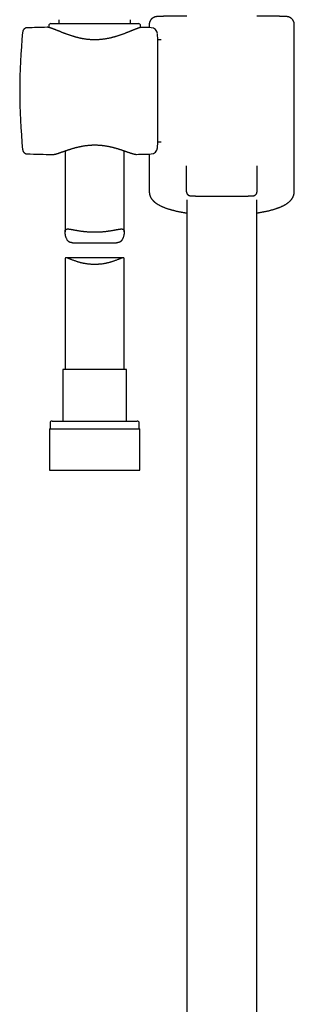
# Model space of a CAD drawing. Header units: millimetres. Extents: x 8 to 822, y 12 to 1777.
# Tile 11 of 14: x 389 to 459, y 1201 to 1452. Entities that reach past the tile are written whole.
import ezdxf

# ---------------------------------------------------------------- set-up
doc = ezdxf.new("R2010")
doc.units = ezdxf.units.MM

msp = doc.modelspace()

# ---------------------------------------------------------------- linework, layer by layer
at = {"color": 7, "linetype": 'Continuous', "lineweight": 30}
for p, q in [((398.8, 1451.71), (398.8, 1450.71)), ((417, 1450.71), (417, 1451.71)), ((390.75, 1449.64), (390.75, 1449.64)), ((395.88, 1449.78), (395.87, 1449.78)), ((396.28, 1450.19), (396.3, 1449.73)), ((396.78, 1450.71), (419.03, 1450.71)), ((419.51, 1449.7), (419.53, 1450.19)), ((419.93, 1449.74), (419.93, 1449.74)), ((421.76, 1450.48), (421.76, 1449.7)), ((458.54, 1408.02), (458.54, 1450.48)), ((389.65, 1448.59), (389.65, 1448.59)), ((423.9, 1446.58), (423.82, 1448.16)), ((424.75, 1446.58), (423.9, 1446.58)), ((423.9, 1420.68), (423.9, 1446.58)), ((423.82, 1419.1), (423.9, 1420.68)), ((423.9, 1420.68), (424.75, 1420.68)), ((389.65, 1418.68), (389.65, 1418.68)), ((390.75, 1417.63), (390.75, 1417.63)), ((397.27, 1417.46), (397.27, 1417.46)), ((400.4, 1418.36), (400.4, 1397.76)), ((415.4, 1397.76), (415.4, 1418.39)), ((418.54, 1417.49), (418.54, 1417.49)), ((421.76, 1417.57), (421.76, 1408.02)), ((431.21, 1407.98), (431.21, 1414.61)), ((449.09, 1407.98), (449.09, 1414.61)), ((431.25, 1405.96), (431.25, 1145.68)), ((449.05, 1145.68), (449.05, 1405.96)), ((402.32, 1395.03), (413.49, 1395.03)), ((400.4, 1390.84), (400.4, 1362.84)), ((415.13, 1391.2), (400.68, 1391.2)), ((415.4, 1362.84), (415.4, 1390.84)), ((399.85, 1362.84), (399.85, 1349.71)), ((407.9, 1362.84), (399.85, 1362.84)), ((415.95, 1362.84), (407.9, 1362.84)), ((415.95, 1349.71), (415.95, 1362.84)), ((396.6, 1349.21), (396.6, 1347.71)), ((397.1, 1349.71), (407.9, 1349.71)), ((407.9, 1349.71), (418.7, 1349.71)), ((419.2, 1347.71), (419.2, 1349.21)), ((396.43, 1347.71), (396.43, 1337.21)), ((396.43, 1347.71), (407.9, 1347.71)), ((407.9, 1347.71), (419.38, 1347.71)), ((419.38, 1337.21), (419.38, 1347.71)), ((396.43, 1337.21), (407.9, 1337.21)), ((407.9, 1337.21), (419.38, 1337.21))]:
    msp.add_line(p, q, dxfattribs=at)
for centre, radius, start, end in [((407.17, 949.91), 500, 91.2951, 91.8829), ((396.78, 1450.21), 0.5, 90, 182.4813), ((419.03, 1450.21), 0.5, 357.5187, 90), ((407.17, 949.91), 500, 88.2697, 88.5377), ((422.22, 1448.08), 1.6, 3, 88.2697), ((538.9, 1433.63), 150, 174.2779, 185.7217), ((422.22, 1419.19), 1.6, 271.7303, 357), ((407.17, 1917.36), 500, 268.1172, 268.8649), ((407.17, 1917.36), 500, 271.3029, 271.7303), ((397.1, 1349.21), 0.5, 90, 180), ((418.7, 1349.21), 0.5, 0, 90)]:
    msp.add_arc(centre, radius, start, end, dxfattribs=at)
for points, knots in [([(431.25, 1452.64), (431.24, 1452.64), (431.13, 1452.64), (430.92, 1452.64), (430.63, 1452.64), (430.34, 1452.64), (430.06, 1452.63), (429.78, 1452.63), (429.51, 1452.63), (429.24, 1452.63), (428.98, 1452.62), (428.72, 1452.62), (428.46, 1452.62), (428.22, 1452.61), (427.97, 1452.61), (427.74, 1452.61), (427.51, 1452.61), (427.28, 1452.6), (427.06, 1452.6), (426.85, 1452.6), (426.64, 1452.59), (426.44, 1452.59), (426.24, 1452.58), (426.06, 1452.58), (425.87, 1452.58), (425.7, 1452.57), (425.53, 1452.57), (425.36, 1452.57), (425.21, 1452.56), (425.06, 1452.56), (424.91, 1452.55), (424.78, 1452.55), (424.65, 1452.55), (424.52, 1452.54), (424.4, 1452.54), (424.29, 1452.53), (424.19, 1452.53), (424.08, 1452.52), (423.99, 1452.52), (423.89, 1452.51), (423.79, 1452.5), (423.7, 1452.5), (423.62, 1452.49), (423.56, 1452.48), (423.52, 1452.48), (423.47, 1452.47), (423.43, 1452.46), (423.38, 1452.45), (423.34, 1452.44), (423.29, 1452.43), (423.24, 1452.42), (423.19, 1452.4), (423.14, 1452.39), (423.08, 1452.37), (423.02, 1452.34), (422.95, 1452.31), (422.88, 1452.28), (422.8, 1452.24), (422.73, 1452.2), (422.64, 1452.14), (422.56, 1452.08), (422.48, 1452.02), (422.39, 1451.95), (422.31, 1451.87), (422.24, 1451.78), (422.16, 1451.69), (422.1, 1451.6), (422.04, 1451.5), (421.98, 1451.4), (421.93, 1451.29), (421.88, 1451.18), (421.84, 1451.06), (421.81, 1450.94), (421.78, 1450.81), (421.77, 1450.69), (421.76, 1450.58), (421.76, 1450.51), (421.76, 1450.48)], [0, 0, 0, 0, 0.001833, 0.020964, 0.040097, 0.059232, 0.07837, 0.097511, 0.116654, 0.1358, 0.15495, 0.174104, 0.193263, 0.212425, 0.231594, 0.250768, 0.269949, 0.289137, 0.308333, 0.327539, 0.346756, 0.365985, 0.385228, 0.404488, 0.423767, 0.443068, 0.462395, 0.481753, 0.501149, 0.520589, 0.540085, 0.55965, 0.579301, 0.599062, 0.618968, 0.639067, 0.659434, 0.680187, 0.701529, 0.723848, 0.748033, 0.776993, 0.79519, 0.805858, 0.814909, 0.822608, 0.829297, 0.835223, 0.84058, 0.845518, 0.850165, 0.854631, 0.859015, 0.863392, 0.867829, 0.872405, 0.877185, 0.882214, 0.887511, 0.893065, 0.89884, 0.904786, 0.910857, 0.917015, 0.923231, 0.929488, 0.935771, 0.942073, 0.948388, 0.954712, 0.961043, 0.968053, 0.975019, 0.981923, 0.988768, 0.995558, 1, 1, 1, 1]), ([(458.54, 1450.48), (458.54, 1450.52), (458.54, 1450.59), (458.53, 1450.71), (458.51, 1450.83), (458.49, 1450.95), (458.46, 1451.07), (458.42, 1451.18), (458.37, 1451.29), (458.32, 1451.39), (458.27, 1451.5), (458.2, 1451.59), (458.14, 1451.69), (458.07, 1451.77), (457.99, 1451.86), (457.92, 1451.93), (457.84, 1452.01), (457.76, 1452.07), (457.68, 1452.13), (457.6, 1452.18), (457.52, 1452.23), (457.44, 1452.27), (457.37, 1452.3), (457.3, 1452.33), (457.24, 1452.36), (457.18, 1452.38), (457.13, 1452.4), (457.08, 1452.41), (457.03, 1452.43), (456.98, 1452.44), (456.94, 1452.45), (456.9, 1452.46), (456.85, 1452.46), (456.81, 1452.47), (456.77, 1452.48), (456.73, 1452.48), (456.68, 1452.49), (456.62, 1452.49), (456.55, 1452.5), (456.46, 1452.51), (456.36, 1452.51), (456.26, 1452.52), (456.16, 1452.53), (456.06, 1452.53), (455.94, 1452.54), (455.82, 1452.54), (455.7, 1452.54), (455.57, 1452.55), (455.43, 1452.55), (455.29, 1452.56), (455.14, 1452.56), (454.99, 1452.56), (454.83, 1452.57), (454.66, 1452.57), (454.48, 1452.58), (454.3, 1452.58), (454.12, 1452.58), (453.92, 1452.59), (453.72, 1452.59), (453.52, 1452.59), (453.31, 1452.6), (453.09, 1452.6), (452.86, 1452.6), (452.64, 1452.61), (452.4, 1452.61), (452.16, 1452.61), (451.91, 1452.62), (451.66, 1452.62), (451.4, 1452.62), (451.14, 1452.63), (450.87, 1452.63), (450.6, 1452.63), (450.33, 1452.63), (450.04, 1452.64), (449.76, 1452.64), (449.47, 1452.64), (449.23, 1452.64), (449.09, 1452.64), (449.05, 1452.64)], [0, 0, 0, 0, 0.005721, 0.01238, 0.01899, 0.025551, 0.032064, 0.038529, 0.044945, 0.051312, 0.057628, 0.063889, 0.070094, 0.076236, 0.082307, 0.088297, 0.09419, 0.099966, 0.105595, 0.111046, 0.116288, 0.121298, 0.126078, 0.130647, 0.135053, 0.139356, 0.143627, 0.147941, 0.152362, 0.156983, 0.161904, 0.167241, 0.17313, 0.179742, 0.187299, 0.196115, 0.206664, 0.219765, 0.237136, 0.264242, 0.28752, 0.309163, 0.329711, 0.351455, 0.372437, 0.392937, 0.41312, 0.433082, 0.452882, 0.47256, 0.492145, 0.511656, 0.531109, 0.550513, 0.569878, 0.589211, 0.608516, 0.627798, 0.64706, 0.666305, 0.685536, 0.704754, 0.723961, 0.743159, 0.762348, 0.781529, 0.800703, 0.819872, 0.839035, 0.858193, 0.877348, 0.896498, 0.915644, 0.934788, 0.953928, 0.973066, 0.992202, 1, 1, 1, 1]), ([(390.75, 1449.64), (390.71, 1449.64), (390.66, 1449.63), (390.58, 1449.62), (390.52, 1449.61), (390.48, 1449.6), (390.44, 1449.59), (390.41, 1449.58), (390.37, 1449.56), (390.32, 1449.54), (390.25, 1449.51), (390.19, 1449.47), (390.13, 1449.43), (390.07, 1449.39), (390.03, 1449.36), (389.99, 1449.32), (389.97, 1449.29), (389.94, 1449.27), (389.92, 1449.24), (389.89, 1449.21), (389.86, 1449.17), (389.83, 1449.12), (389.79, 1449.05), (389.75, 1448.98), (389.72, 1448.89), (389.69, 1448.8), (389.67, 1448.7), (389.66, 1448.63), (389.65, 1448.59)], [0, 0, 0, 0, 0.061032, 0.110613, 0.148398, 0.174148, 0.189022, 0.20698, 0.231879, 0.263796, 0.30281, 0.34783, 0.38918, 0.424607, 0.454922, 0.480731, 0.505128, 0.523369, 0.540406, 0.563219, 0.591832, 0.626198, 0.667975, 0.718591, 0.777811, 0.844596, 0.918689, 1, 1, 1, 1]), ([(419.93, 1449.74), (419.92, 1449.75), (419.88, 1449.75), (419.8, 1449.74), (419.7, 1449.73), (419.59, 1449.72), (419.47, 1449.69), (419.34, 1449.66), (419.21, 1449.63), (419.08, 1449.59), (418.94, 1449.54), (418.81, 1449.5), (418.66, 1449.45), (418.52, 1449.39), (418.37, 1449.33), (418.21, 1449.27), (418.05, 1449.21), (417.88, 1449.14), (417.7, 1449.07), (417.52, 1449), (417.34, 1448.93), (417.15, 1448.85), (416.95, 1448.77), (416.75, 1448.69), (416.54, 1448.6), (416.32, 1448.52), (416.1, 1448.43), (415.88, 1448.34), (415.65, 1448.25), (415.41, 1448.16), (415.17, 1448.07), (414.92, 1447.98), (414.67, 1447.89), (414.42, 1447.8), (414.16, 1447.71), (413.9, 1447.63), (413.63, 1447.54), (413.37, 1447.46), (413.1, 1447.38), (412.83, 1447.31), (412.56, 1447.23), (412.28, 1447.16), (412.01, 1447.09), (411.74, 1447.03), (411.46, 1446.97), (411.19, 1446.92), (410.92, 1446.87), (410.64, 1446.82), (410.37, 1446.78), (410.1, 1446.74), (409.83, 1446.71), (409.55, 1446.68), (409.28, 1446.65), (409.01, 1446.63), (408.74, 1446.62), (408.47, 1446.6), (408.2, 1446.6), (407.93, 1446.6), (407.66, 1446.6), (407.39, 1446.6), (407.13, 1446.62), (406.86, 1446.63), (406.59, 1446.65), (406.32, 1446.68), (406.05, 1446.7), (405.78, 1446.74), (405.51, 1446.78), (405.24, 1446.82), (404.97, 1446.86), (404.7, 1446.91), (404.43, 1446.97), (404.16, 1447.02), (403.89, 1447.09), (403.63, 1447.15), (403.36, 1447.22), (403.09, 1447.29), (402.82, 1447.37), (402.56, 1447.45), (402.29, 1447.53), (402.03, 1447.61), (401.77, 1447.7), (401.51, 1447.78), (401.26, 1447.87), (401.01, 1447.96), (400.76, 1448.05), (400.52, 1448.14), (400.28, 1448.23), (400.04, 1448.32), (399.81, 1448.41), (399.59, 1448.5), (399.37, 1448.59), (399.16, 1448.68), (398.95, 1448.76), (398.75, 1448.84), (398.55, 1448.92), (398.36, 1449), (398.17, 1449.08), (398, 1449.15), (397.83, 1449.22), (397.66, 1449.28), (397.5, 1449.34), (397.35, 1449.4), (397.2, 1449.46), (397.06, 1449.51), (396.92, 1449.55), (396.79, 1449.6), (396.66, 1449.64), (396.53, 1449.68), (396.41, 1449.71), (396.28, 1449.74), (396.17, 1449.76), (396.05, 1449.77), (395.96, 1449.78), (395.91, 1449.78), (395.88, 1449.78)], [0, 0, 0, 0, 0.003048, 0.010316, 0.018704, 0.028031, 0.038513, 0.049033, 0.059078, 0.068702, 0.077995, 0.087414, 0.096675, 0.105866, 0.115023, 0.124172, 0.133332, 0.142506, 0.151642, 0.160876, 0.170118, 0.179375, 0.188652, 0.197953, 0.207283, 0.216641, 0.226031, 0.235451, 0.244903, 0.254384, 0.263887, 0.273415, 0.282875, 0.292293, 0.301673, 0.311022, 0.320344, 0.329666, 0.33887, 0.348021, 0.357105, 0.366105, 0.37501, 0.383806, 0.392502, 0.401121, 0.409649, 0.418096, 0.426473, 0.43479, 0.443056, 0.451223, 0.459318, 0.467436, 0.475546, 0.48362, 0.491632, 0.499561, 0.507413, 0.515378, 0.523351, 0.531343, 0.539363, 0.54742, 0.555526, 0.563686, 0.571869, 0.580125, 0.588478, 0.596914, 0.605417, 0.613968, 0.622554, 0.631224, 0.640022, 0.648916, 0.657902, 0.666974, 0.676127, 0.685353, 0.694643, 0.703987, 0.713376, 0.722799, 0.732244, 0.741701, 0.751185, 0.760628, 0.770099, 0.779585, 0.789074, 0.798553, 0.80801, 0.817438, 0.826828, 0.836174, 0.845473, 0.854721, 0.863918, 0.87312, 0.88212, 0.891172, 0.900277, 0.909437, 0.91866, 0.927961, 0.937365, 0.94691, 0.956656, 0.966688, 0.977097, 0.986365, 0.994625, 1, 1, 1, 1]), ([(397.27, 1417.46), (397.28, 1417.46), (397.33, 1417.46), (397.41, 1417.46), (397.52, 1417.47), (397.64, 1417.49), (397.77, 1417.51), (397.91, 1417.54), (398.04, 1417.57), (398.18, 1417.61), (398.32, 1417.65), (398.46, 1417.7), (398.61, 1417.74), (398.77, 1417.79), (398.93, 1417.85), (399.09, 1417.9), (399.26, 1417.96), (399.43, 1418.02), (399.61, 1418.09), (399.8, 1418.15), (399.99, 1418.22), (400.19, 1418.29), (400.39, 1418.36), (400.6, 1418.43), (400.81, 1418.5), (401.03, 1418.58), (401.25, 1418.65), (401.48, 1418.73), (401.71, 1418.8), (401.95, 1418.88), (402.18, 1418.95), (402.43, 1419.02), (402.67, 1419.09), (402.92, 1419.16), (403.17, 1419.23), (403.42, 1419.29), (403.68, 1419.35), (403.93, 1419.41), (404.19, 1419.47), (404.45, 1419.52), (404.7, 1419.57), (404.96, 1419.62), (405.22, 1419.66), (405.48, 1419.7), (405.74, 1419.73), (406, 1419.77), (406.26, 1419.79), (406.51, 1419.82), (406.77, 1419.84), (407.03, 1419.85), (407.28, 1419.87), (407.54, 1419.87), (407.8, 1419.88), (408.05, 1419.88), (408.31, 1419.87), (408.56, 1419.87), (408.82, 1419.86), (409.08, 1419.84), (409.33, 1419.82), (409.59, 1419.8), (409.84, 1419.77), (410.1, 1419.74), (410.35, 1419.71), (410.61, 1419.67), (410.86, 1419.63), (411.12, 1419.58), (411.37, 1419.53), (411.62, 1419.48), (411.87, 1419.43), (412.12, 1419.37), (412.38, 1419.31), (412.62, 1419.25), (412.87, 1419.18), (413.12, 1419.11), (413.36, 1419.05), (413.6, 1418.98), (413.84, 1418.9), (414.08, 1418.83), (414.31, 1418.76), (414.53, 1418.68), (414.76, 1418.61), (414.97, 1418.54), (415.19, 1418.46), (415.4, 1418.39), (415.6, 1418.32), (415.8, 1418.25), (415.99, 1418.18), (416.18, 1418.12), (416.36, 1418.05), (416.54, 1417.99), (416.71, 1417.93), (416.87, 1417.88), (417.03, 1417.83), (417.18, 1417.78), (417.33, 1417.73), (417.47, 1417.69), (417.61, 1417.65), (417.75, 1417.61), (417.88, 1417.58), (418.01, 1417.55), (418.13, 1417.52), (418.26, 1417.5), (418.37, 1417.49), (418.45, 1417.49), (418.49, 1417.49), (418.5, 1417.49)], [0, 0, 0, 0, 0.003189, 0.012385, 0.022744, 0.033907, 0.045567, 0.056888, 0.067869, 0.078592, 0.089143, 0.099451, 0.109809, 0.120099, 0.130324, 0.140472, 0.150531, 0.160623, 0.170806, 0.180986, 0.191174, 0.201381, 0.211621, 0.221871, 0.232113, 0.242388, 0.252657, 0.262881, 0.273029, 0.283145, 0.29328, 0.303351, 0.313367, 0.323336, 0.333266, 0.343078, 0.352826, 0.362519, 0.372128, 0.381626, 0.390995, 0.400288, 0.409523, 0.418671, 0.427745, 0.436758, 0.445724, 0.454628, 0.463409, 0.472178, 0.480928, 0.489649, 0.498331, 0.506972, 0.515618, 0.524315, 0.533024, 0.541758, 0.550528, 0.559346, 0.568207, 0.577067, 0.586009, 0.595033, 0.604129, 0.613286, 0.622494, 0.631785, 0.641216, 0.65072, 0.660308, 0.66999, 0.679775, 0.68964, 0.699549, 0.709558, 0.719636, 0.729749, 0.739863, 0.749982, 0.760202, 0.770428, 0.780668, 0.790931, 0.801224, 0.811496, 0.821718, 0.831967, 0.842218, 0.852443, 0.862628, 0.872878, 0.88292, 0.893029, 0.903206, 0.91346, 0.923803, 0.934259, 0.944863, 0.955671, 0.966758, 0.978216, 0.988838, 0.998644, 1, 1, 1, 1]), ([(389.65, 1418.68), (389.66, 1418.64), (389.66, 1418.57), (389.69, 1418.47), (389.72, 1418.38), (389.75, 1418.31), (389.78, 1418.24), (389.81, 1418.17), (389.86, 1418.1), (389.92, 1418.02), (389.99, 1417.94), (390.07, 1417.87), (390.16, 1417.81), (390.23, 1417.77), (390.28, 1417.74), (390.32, 1417.72), (390.35, 1417.71), (390.39, 1417.7), (390.43, 1417.68), (390.49, 1417.66), (390.57, 1417.65), (390.65, 1417.63), (390.71, 1417.63), (390.75, 1417.63)], [0, 0, 0, 0, 0.082804, 0.154993, 0.216571, 0.271323, 0.311749, 0.354045, 0.402572, 0.45738, 0.515973, 0.581285, 0.636536, 0.682593, 0.719736, 0.734989, 0.749884, 0.771993, 0.802084, 0.840071, 0.88583, 0.939207, 1, 1, 1, 1]), ([(421.76, 1408.02), (421.76, 1408.01), (421.76, 1407.94), (421.76, 1407.83), (421.78, 1407.68), (421.8, 1407.53), (421.83, 1407.38), (421.86, 1407.23), (421.9, 1407.09), (421.95, 1406.94), (422.01, 1406.8), (422.07, 1406.66), (422.15, 1406.53), (422.22, 1406.39), (422.31, 1406.26), (422.4, 1406.13), (422.5, 1406), (422.6, 1405.87), (422.72, 1405.74), (422.84, 1405.62), (422.97, 1405.49), (423.11, 1405.37), (423.26, 1405.24), (423.42, 1405.12), (423.59, 1405), (423.77, 1404.88), (423.96, 1404.76), (424.16, 1404.65), (424.37, 1404.53), (424.58, 1404.43), (424.8, 1404.32), (425.02, 1404.22), (425.24, 1404.12), (425.48, 1404.03), (425.71, 1403.94), (425.95, 1403.85), (426.19, 1403.76), (426.44, 1403.68), (426.7, 1403.6), (426.95, 1403.52), (427.21, 1403.44), (427.48, 1403.37), (427.75, 1403.3), (428.02, 1403.23), (428.3, 1403.16), (428.58, 1403.09), (428.86, 1403.03), (429.15, 1402.97), (429.45, 1402.91), (429.74, 1402.85), (430.04, 1402.79), (430.35, 1402.74), (430.66, 1402.68), (430.96, 1402.64), (431.16, 1402.61), (431.25, 1402.59)], [0, 0, 0, 0, 0.003939, 0.017755, 0.031564, 0.045391, 0.059266, 0.073218, 0.087278, 0.101479, 0.115858, 0.130452, 0.145302, 0.160452, 0.175952, 0.191851, 0.208206, 0.225072, 0.242507, 0.260566, 0.279297, 0.298735, 0.318894, 0.339754, 0.361259, 0.383311, 0.405781, 0.428523, 0.451398, 0.474269, 0.497045, 0.519675, 0.542133, 0.564407, 0.586496, 0.608404, 0.63014, 0.651713, 0.673136, 0.694417, 0.715567, 0.736596, 0.757513, 0.778325, 0.799041, 0.819666, 0.840207, 0.860671, 0.881061, 0.901383, 0.921641, 0.941839, 0.961981, 0.982069, 1, 1, 1, 1]), ([(431.21, 1407.98), (431.21, 1407.95), (431.21, 1407.89), (431.22, 1407.81), (431.24, 1407.72), (431.27, 1407.64), (431.3, 1407.57), (431.33, 1407.49), (431.37, 1407.42), (431.42, 1407.36), (431.47, 1407.3), (431.52, 1407.25), (431.57, 1407.2), (431.63, 1407.16), (431.68, 1407.12), (431.73, 1407.09), (431.78, 1407.07), (431.82, 1407.05), (431.87, 1407.03), (431.9, 1407.02), (431.94, 1407.01), (431.97, 1407), (432.01, 1406.99), (432.04, 1406.98), (432.07, 1406.98), (432.1, 1406.97), (432.14, 1406.97), (432.19, 1406.96), (432.24, 1406.96), (432.31, 1406.95), (432.39, 1406.95), (432.47, 1406.94), (432.55, 1406.94), (432.64, 1406.93), (432.74, 1406.93), (432.84, 1406.92), (432.95, 1406.92), (433.07, 1406.92), (433.19, 1406.91), (433.32, 1406.91), (433.45, 1406.9), (433.59, 1406.9), (433.74, 1406.9), (433.89, 1406.89), (434.04, 1406.89), (434.21, 1406.89), (434.38, 1406.89), (434.55, 1406.88), (434.73, 1406.88), (434.91, 1406.88), (435.1, 1406.87), (435.3, 1406.87), (435.5, 1406.87), (435.7, 1406.87), (435.91, 1406.87), (436.12, 1406.86), (436.33, 1406.86), (436.55, 1406.86), (436.77, 1406.86), (437, 1406.86), (437.23, 1406.85), (437.46, 1406.85), (437.69, 1406.85), (437.93, 1406.85), (438.16, 1406.85), (438.4, 1406.85), (438.64, 1406.85), (438.89, 1406.85), (439.13, 1406.85), (439.38, 1406.85), (439.62, 1406.85), (439.87, 1406.84), (440.11, 1406.84), (440.36, 1406.84), (440.61, 1406.85), (440.85, 1406.85), (441.1, 1406.85), (441.34, 1406.85), (441.58, 1406.85), (441.83, 1406.85), (442.07, 1406.85), (442.3, 1406.85), (442.54, 1406.85), (442.77, 1406.85), (443.01, 1406.85), (443.23, 1406.86), (443.46, 1406.86), (443.68, 1406.86), (443.9, 1406.86), (444.12, 1406.86), (444.33, 1406.86), (444.54, 1406.87), (444.74, 1406.87), (444.94, 1406.87), (445.14, 1406.87), (445.33, 1406.88), (445.51, 1406.88), (445.7, 1406.88), (445.87, 1406.88), (446.04, 1406.89), (446.21, 1406.89), (446.36, 1406.89), (446.52, 1406.9), (446.66, 1406.9), (446.81, 1406.9), (446.94, 1406.91), (447.07, 1406.91), (447.19, 1406.91), (447.31, 1406.92), (447.42, 1406.92), (447.52, 1406.93), (447.62, 1406.93), (447.71, 1406.93), (447.8, 1406.94), (447.88, 1406.94), (447.95, 1406.95), (448.03, 1406.95), (448.09, 1406.96), (448.15, 1406.97), (448.19, 1406.97), (448.22, 1406.98), (448.26, 1406.98), (448.29, 1406.99), (448.33, 1407), (448.36, 1407.01), (448.4, 1407.02), (448.44, 1407.04), (448.48, 1407.05), (448.53, 1407.08), (448.58, 1407.1), (448.64, 1407.14), (448.69, 1407.18), (448.75, 1407.22), (448.8, 1407.27), (448.86, 1407.33), (448.91, 1407.4), (448.95, 1407.46), (448.99, 1407.54), (449.02, 1407.61), (449.05, 1407.69), (449.07, 1407.78), (449.08, 1407.87), (449.09, 1407.93), (449.09, 1407.97), (449.09, 1407.98)], [0, 0, 0, 0, 0.003091, 0.006302, 0.009468, 0.012588, 0.015665, 0.018697, 0.021684, 0.024623, 0.027508, 0.030333, 0.033083, 0.035744, 0.038296, 0.040729, 0.04305, 0.045285, 0.047481, 0.0497, 0.051987, 0.054419, 0.057082, 0.060083, 0.063561, 0.067713, 0.072859, 0.079606, 0.089555, 0.100485, 0.110769, 0.120486, 0.130769, 0.140676, 0.150361, 0.159907, 0.16936, 0.178747, 0.188084, 0.197383, 0.206652, 0.215898, 0.225125, 0.234335, 0.243531, 0.252715, 0.261889, 0.271054, 0.280211, 0.28936, 0.298502, 0.307638, 0.316769, 0.325894, 0.335015, 0.344131, 0.353243, 0.362351, 0.371455, 0.380556, 0.389654, 0.39875, 0.407842, 0.416933, 0.426021, 0.435107, 0.444192, 0.453275, 0.462357, 0.471438, 0.480519, 0.489598, 0.498678, 0.507757, 0.516837, 0.525916, 0.534997, 0.544078, 0.55316, 0.562243, 0.571327, 0.580413, 0.589501, 0.598591, 0.607684, 0.616778, 0.625876, 0.634976, 0.64408, 0.653187, 0.662298, 0.671413, 0.680532, 0.689655, 0.698784, 0.707918, 0.717057, 0.726202, 0.735355, 0.744514, 0.753682, 0.762858, 0.772045, 0.781244, 0.790456, 0.799683, 0.80893, 0.818198, 0.827495, 0.836827, 0.846204, 0.855642, 0.865162, 0.8748, 0.884617, 0.894722, 0.905349, 0.917128, 0.925085, 0.931257, 0.935799, 0.939605, 0.942842, 0.945674, 0.94823, 0.950616, 0.95292, 0.955213, 0.957544, 0.959973, 0.962538, 0.965246, 0.968077, 0.970999, 0.973981, 0.977001, 0.980045, 0.983103, 0.986172, 0.989247, 0.99267, 0.996045, 0.999129, 1, 1, 1, 1]), ([(449.05, 1402.59), (449.13, 1402.6), (449.31, 1402.63), (449.59, 1402.68), (449.9, 1402.73), (450.2, 1402.78), (450.5, 1402.84), (450.8, 1402.9), (451.09, 1402.96), (451.38, 1403.02), (451.67, 1403.08), (451.95, 1403.14), (452.22, 1403.21), (452.5, 1403.28), (452.76, 1403.35), (453.03, 1403.42), (453.29, 1403.5), (453.54, 1403.58), (453.79, 1403.66), (454.04, 1403.74), (454.28, 1403.82), (454.52, 1403.91), (454.76, 1404), (454.99, 1404.09), (455.21, 1404.19), (455.43, 1404.29), (455.65, 1404.39), (455.86, 1404.5), (456.07, 1404.61), (456.27, 1404.72), (456.47, 1404.84), (456.66, 1404.97), (456.84, 1405.09), (457.01, 1405.22), (457.18, 1405.36), (457.33, 1405.49), (457.47, 1405.63), (457.61, 1405.77), (457.73, 1405.91), (457.84, 1406.05), (457.94, 1406.19), (458.04, 1406.33), (458.12, 1406.47), (458.2, 1406.62), (458.27, 1406.76), (458.33, 1406.91), (458.39, 1407.06), (458.43, 1407.21), (458.47, 1407.36), (458.5, 1407.51), (458.52, 1407.66), (458.53, 1407.82), (458.54, 1407.94), (458.54, 1408), (458.54, 1408.02)], [0, 0, 0, 0, 0.014693, 0.034717, 0.05479, 0.074914, 0.095091, 0.115325, 0.135621, 0.155981, 0.176411, 0.196914, 0.217497, 0.238164, 0.258922, 0.279778, 0.300738, 0.321812, 0.343008, 0.364335, 0.385804, 0.407425, 0.429209, 0.451168, 0.473311, 0.495644, 0.518171, 0.540884, 0.563765, 0.586774, 0.609843, 0.632834, 0.655603, 0.677986, 0.699825, 0.720991, 0.741403, 0.761032, 0.779891, 0.798026, 0.815495, 0.832366, 0.848708, 0.864586, 0.880061, 0.895188, 0.910018, 0.924598, 0.938967, 0.953164, 0.967224, 0.981177, 0.995056, 1, 1, 1, 1]), ([(402.32, 1395.03), (402.3, 1395.03), (402.24, 1395.03), (402.1, 1395.04), (401.92, 1395.06), (401.72, 1395.11), (401.54, 1395.18), (401.37, 1395.27), (401.22, 1395.4), (401.09, 1395.55), (400.97, 1395.71), (400.86, 1395.9), (400.76, 1396.12), (400.66, 1396.35), (400.59, 1396.59), (400.52, 1396.84), (400.47, 1397.08), (400.43, 1397.32), (400.41, 1397.55), (400.4, 1397.73), (400.41, 1397.86), (400.41, 1397.95), (400.43, 1398.04), (400.44, 1398.12), (400.47, 1398.19), (400.5, 1398.26), (400.53, 1398.31), (400.58, 1398.36), (400.63, 1398.41), (400.68, 1398.44), (400.74, 1398.47), (400.81, 1398.49), (400.88, 1398.51), (400.99, 1398.52), (401.11, 1398.53), (401.26, 1398.52), (401.4, 1398.51), (401.55, 1398.49), (401.71, 1398.47), (401.87, 1398.44), (402.05, 1398.41), (402.24, 1398.37), (402.43, 1398.34), (402.63, 1398.3), (402.84, 1398.26), (403.06, 1398.22), (403.28, 1398.18), (403.52, 1398.14), (403.76, 1398.1), (404.01, 1398.06), (404.27, 1398.02), (404.54, 1397.99), (404.82, 1397.95), (405.12, 1397.92), (405.41, 1397.88), (405.72, 1397.86), (406.03, 1397.83), (406.35, 1397.81), (406.66, 1397.79), (406.97, 1397.78), (407.28, 1397.77), (407.59, 1397.77), (407.9, 1397.76), (408.21, 1397.77), (408.52, 1397.77), (408.84, 1397.78), (409.14, 1397.79), (409.44, 1397.81), (409.74, 1397.83), (410.03, 1397.85), (410.31, 1397.88), (410.6, 1397.91), (410.88, 1397.94), (411.16, 1397.97), (411.43, 1398.01), (411.7, 1398.05), (411.96, 1398.09), (412.21, 1398.13), (412.46, 1398.17), (412.7, 1398.21), (412.93, 1398.25), (413.16, 1398.3), (413.38, 1398.34), (413.59, 1398.38), (413.79, 1398.41), (413.98, 1398.45), (414.15, 1398.47), (414.29, 1398.49), (414.42, 1398.51), (414.53, 1398.52), (414.66, 1398.53), (414.8, 1398.52), (414.92, 1398.51), (415.02, 1398.49), (415.08, 1398.46), (415.14, 1398.43), (415.2, 1398.4), (415.24, 1398.35), (415.28, 1398.3), (415.32, 1398.24), (415.35, 1398.18), (415.37, 1398.1), (415.39, 1398.02), (415.4, 1397.93), (415.4, 1397.83), (415.4, 1397.72), (415.4, 1397.58), (415.39, 1397.42), (415.36, 1397.23), (415.32, 1397.01), (415.26, 1396.71), (415.17, 1396.42), (415.08, 1396.19), (415, 1396), (414.9, 1395.81), (414.79, 1395.64), (414.7, 1395.52), (414.62, 1395.44), (414.54, 1395.36), (414.46, 1395.29), (414.36, 1395.23), (414.27, 1395.18), (414.16, 1395.13), (414.06, 1395.1), (413.95, 1395.07), (413.83, 1395.05), (413.71, 1395.04), (413.6, 1395.03), (413.52, 1395.03), (413.49, 1395.03)], [0, 0, 0, 0, 0.001852, 0.008094, 0.017316, 0.026592, 0.035997, 0.045479, 0.054697, 0.063978, 0.07336, 0.082778, 0.093696, 0.104692, 0.115689, 0.126742, 0.137794, 0.148973, 0.160179, 0.171452, 0.17734, 0.183228, 0.189163, 0.195098, 0.201132, 0.207165, 0.21325, 0.219335, 0.225218, 0.2311, 0.237024, 0.242948, 0.248948, 0.254949, 0.267017, 0.274819, 0.282636, 0.290554, 0.298486, 0.306459, 0.314445, 0.322527, 0.330622, 0.338569, 0.346527, 0.354568, 0.362622, 0.370711, 0.378812, 0.386998, 0.395198, 0.403864, 0.412545, 0.421341, 0.430153, 0.439016, 0.447896, 0.456897, 0.465917, 0.474306, 0.482711, 0.491225, 0.499755, 0.508334, 0.516928, 0.525638, 0.534364, 0.542566, 0.550781, 0.559096, 0.567425, 0.575797, 0.584184, 0.592672, 0.601175, 0.609552, 0.617943, 0.626431, 0.634934, 0.643479, 0.652038, 0.660699, 0.669374, 0.678036, 0.686714, 0.695513, 0.704329, 0.711011, 0.717693, 0.724411, 0.731129, 0.740187, 0.752064, 0.758039, 0.764013, 0.770068, 0.776122, 0.782222, 0.788322, 0.79427, 0.800217, 0.806214, 0.812211, 0.818309, 0.824408, 0.830556, 0.836704, 0.847155, 0.855035, 0.862915, 0.878729, 0.89475, 0.902785, 0.91082, 0.92158, 0.932099, 0.937388, 0.942676, 0.948043, 0.95341, 0.958833, 0.964256, 0.969523, 0.974791, 0.980108, 0.985425, 0.990828, 0.996232, 1, 1, 1, 1]), ([(415.4, 1390.84), (415.4, 1390.85), (415.4, 1390.89), (415.4, 1390.94), (415.39, 1391), (415.37, 1391.06), (415.35, 1391.1), (415.32, 1391.14), (415.28, 1391.16), (415.24, 1391.18), (415.19, 1391.2), (415.14, 1391.2), (415.07, 1391.2), (415, 1391.19), (414.91, 1391.17), (414.82, 1391.14), (414.72, 1391.11), (414.61, 1391.07), (414.49, 1391.02), (414.37, 1390.98), (414.22, 1390.92), (414.03, 1390.84), (413.78, 1390.73), (413.47, 1390.61), (413.14, 1390.48), (412.82, 1390.37), (412.53, 1390.27), (412.27, 1390.18), (412.01, 1390.1), (411.74, 1390.03), (411.46, 1389.95), (411.17, 1389.88), (410.87, 1389.81), (410.56, 1389.75), (410.25, 1389.7), (409.9, 1389.64), (409.49, 1389.59), (409.11, 1389.56), (408.79, 1389.53), (408.55, 1389.52), (408.31, 1389.51), (408.04, 1389.51), (407.76, 1389.51), (407.41, 1389.52), (407.04, 1389.53), (406.62, 1389.56), (406.2, 1389.61), (405.83, 1389.66), (405.51, 1389.71), (405.25, 1389.75), (404.99, 1389.81), (404.73, 1389.86), (404.48, 1389.92), (404.23, 1389.98), (403.99, 1390.05), (403.76, 1390.12), (403.52, 1390.19), (403.24, 1390.28), (402.94, 1390.39), (402.61, 1390.51), (402.29, 1390.63), (402.03, 1390.74), (401.82, 1390.82), (401.67, 1390.88), (401.53, 1390.94), (401.4, 1390.99), (401.27, 1391.04), (401.15, 1391.09), (401.04, 1391.13), (400.94, 1391.16), (400.83, 1391.18), (400.71, 1391.2), (400.63, 1391.2), (400.57, 1391.18), (400.53, 1391.16), (400.49, 1391.14), (400.46, 1391.11), (400.44, 1391.07), (400.42, 1391.02), (400.41, 1390.97), (400.41, 1390.91), (400.41, 1390.86), (400.4, 1390.84)], [0, 0, 0, 0, 0.003644, 0.0128, 0.021956, 0.030928, 0.039901, 0.048956, 0.058012, 0.06723, 0.07645, 0.085745, 0.09504, 0.105466, 0.115893, 0.126401, 0.13691, 0.147564, 0.158219, 0.168936, 0.179653, 0.193147, 0.213566, 0.234067, 0.254813, 0.275639, 0.289644, 0.303233, 0.316869, 0.330529, 0.344372, 0.358242, 0.372305, 0.386398, 0.400552, 0.413522, 0.43318, 0.452931, 0.462957, 0.472983, 0.483061, 0.493139, 0.506727, 0.518421, 0.536115, 0.553881, 0.571864, 0.589918, 0.602061, 0.613835, 0.62561, 0.637457, 0.649304, 0.661294, 0.673284, 0.685342, 0.6974, 0.710282, 0.729749, 0.749282, 0.76902, 0.788828, 0.802138, 0.813084, 0.82403, 0.835035, 0.84604, 0.857181, 0.868321, 0.879547, 0.890771, 0.90751, 0.924346, 0.932878, 0.941411, 0.950009, 0.958607, 0.966986, 0.975365, 0.983813, 0.992261, 1, 1, 1, 1])]:
    msp.add_open_spline(points, degree=3, knots=knots, dxfattribs=at)

doc.saveas('drawing.dxf')
